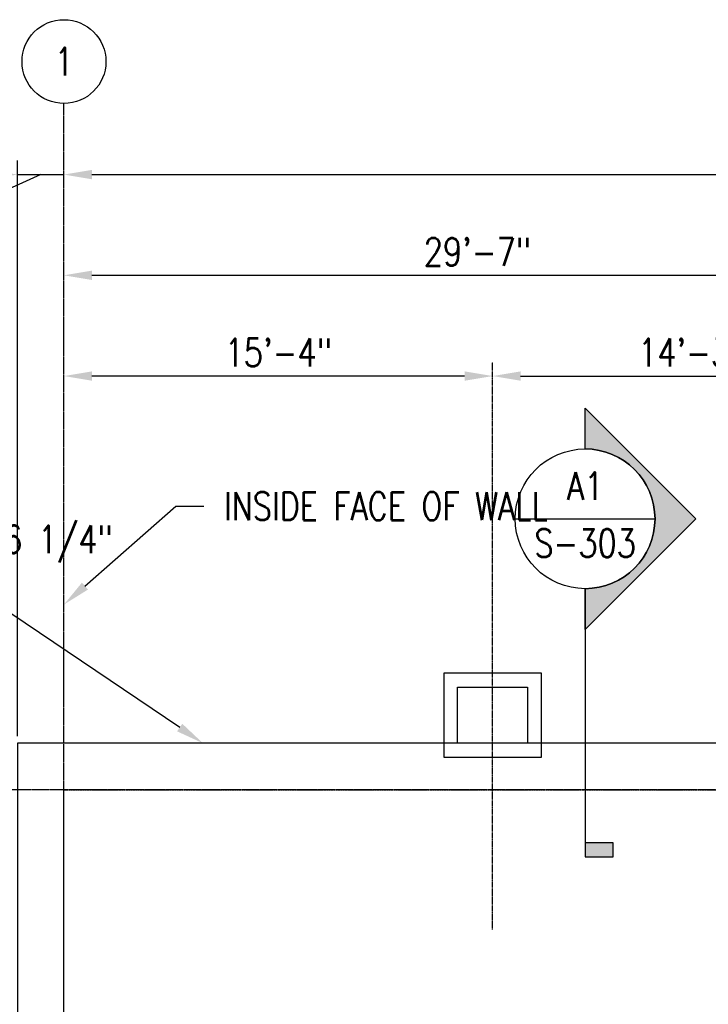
# Model space of a CAD drawing. Header units: inches. Extents: x -266 to 18759, y 463 to 1824.
# Tile 22 of 100: x 230 to 526, y 1401 to 1824. Entities that reach past the tile are written whole.
import ezdxf
from ezdxf import colors
from ezdxf.entities.mleader import LeaderData, LeaderLine
from ezdxf.enums import TextEntityAlignment as Align
from ezdxf.math import Vec2, Vec3

# ---------------------------------------------------------------- set-up
doc = ezdxf.new("R2010")
doc.units = ezdxf.units.IN
doc.header["$MEASUREMENT"] = 0
for name, pattern in [('Center 1_4_', [0.53125, 0.25, -0.09375, 0.09375, -0.09375]), ('CENTER2', [1.125, 0.75, -0.125, 0.125, -0.125]), ('Dash', [0.25, 0.125, -0.125])]:
    doc.linetypes.add(name, pattern=pattern)
doc.layers.get('Defpoints').update_dxf_attribs({"color": 6})
for name, color, linetype in [('A-DETL-CNTR', 3, 'Center 1_4_'), ('A-WALL', 4, 'Continuous'), ('A-WALL-HDLN', 3, 'Dash'), ('G-ANNO-SYMB', 2, 'Continuous'), ('S-ANNO-DIMS', 1, 'Continuous'), ('S-ANNO-NOTE', 2, 'Continuous'), ('S-ANNO-SYMB', 2, 'Continuous'), ('S-ANNO-TEXT', 2, 'Continuous'), ('S-GRID', 1, 'CENTER2'), ('S-GRID-IDEN', 1, 'Continuous')]:
    doc.layers.add(name, color=color, linetype=linetype)
doc.styles.add('Annotative', font='romans.shx', dxfattribs={"width": 0.8, "height": 0.125})
doc.styles.add('Arial', font='romans.shx', dxfattribs={"width": 0.8})
doc.styles.add('ROMANS', font='romans.shx', dxfattribs={"width": 0.8})
doc.dimstyles.new('Annotative', dxfattribs={"dimscale": 0, "dimtxt": 0.125, "dimasz": 0.125, "dimexe": 0.0625, "dimexo": 0.03125, "dimgap": 0.03125, "dimtad": 1, "dimdec": 3, "dimzin": 3, "dimdsep": 46, "dimlunit": 4, "dimtxsty": 'Annotative', "dimcen": 0.09, "dimclrd": 256, "dimclrt": 2, "dimazin": 2, "dimtfac": 1, "dimtdec": 3, "dimtmove": 1, "dimatfit": 3, "dimfxl": 1, "dimtfill": 1, "dimfrac": 2, "dimtolj": 1, "dimtzin": 0, "dimlwd": -1, "dimarcsym": 0})

# ---------------------------------------------------------------- blocks, each defined once
blk = doc.blocks.new('Grid - Circle 3_8_-570341-03_SP_Framing Framing Plan-BO SLAB HIGH_DOC')
at = {"layer": 'S-GRID-IDEN'}
blk.add_circle((0, 0), 0.1875, dxfattribs=at)
blk = doc.blocks.new('*D30')
at = {"layer": 'Defpoints', "color": 0, "transparency": 16777216}
for p in [(249.08, 1757.41), (229.08, 1513.21), (249.08, 1513.21)]:
    blk.add_point(p, dxfattribs=at)
at = {"layer": 'S-ANNO-DIMS', "color": 0, "lineweight": -2, "transparency": 16777216}
blk.add_line((229.08, 1516.21), (229.08, 1763.41), dxfattribs=at)
at = {"layer": 'S-ANNO-DIMS', "transparency": 16777216}
for p, q in [((239.08, 1757.41), (180.01, 1730.5)), ((217.08, 1757.41), (205.08, 1757.41)), ((229.08, 1757.41), (249.08, 1757.41)), ((229.08, 1757.41), (249.08, 1757.41)), ((261.08, 1757.41), (273.08, 1757.41)), ((180.01, 1730.5), (136.52, 1730.5))]:
    blk.add_line(p, q, dxfattribs=at)
for points in [[(217.08, 1759.41), (217.08, 1755.41), (229.08, 1757.41)], [(261.08, 1759.41), (261.08, 1755.41), (249.08, 1757.41)]]:
    blk.add_solid(points, dxfattribs=at)
at = {"layer": 'S-ANNO-DIMS', "color": 2, "lineweight": -3, "transparency": 16777216, "insert": (127.7, 1749.5), "char_height": 12, "width": 49.3115, "attachment_point": 1, "line_spacing_factor": 0.983083, "style": 'Annotative'}
blk.add_mtext('\\A1;1\'-8"', dxfattribs=at)
blk = doc.blocks.new('*D23')
at = {"layer": 'Defpoints', "color": 0, "transparency": 16777216}
for p in [(604.08, 1714.15), (249.08, 1513.21), (604.08, 1513.21)]:
    blk.add_point(p, dxfattribs=at)
at = {"layer": 'S-ANNO-DIMS', "transparency": 16777216}
blk.add_line((261.08, 1714.15), (592.08, 1714.15), dxfattribs=at)
for points in [[(261.08, 1716.15), (261.08, 1712.15), (249.08, 1714.15)], [(592.08, 1716.15), (592.08, 1712.15), (604.08, 1714.15)]]:
    blk.add_solid(points, dxfattribs=at)
at = {"layer": 'S-ANNO-DIMS', "color": 2, "lineweight": -3, "transparency": 16777216, "insert": (426.58, 1724.29), "char_height": 12, "width": 60.1647, "attachment_point": 5, "style": 'Annotative'}
blk.add_mtext('\\A1;29\'-7"', dxfattribs=at)
blk = doc.blocks.new('*D20')
at = {"layer": 'Defpoints', "color": 0, "transparency": 16777216}
for p in [(2153.08, 1757.41), (249.08, 1513.21), (2153.08, 1513.21)]:
    blk.add_point(p, dxfattribs=at)
at = {"layer": 'S-ANNO-DIMS', "transparency": 16777216}
blk.add_line((261.08, 1757.41), (2141.08, 1757.41), dxfattribs=at)
for points in [[(261.08, 1759.41), (261.08, 1755.41), (249.08, 1757.41)], [(2141.08, 1759.41), (2141.08, 1755.41), (2153.08, 1757.41)]]:
    blk.add_solid(points, dxfattribs=at)
at = {"layer": 'S-ANNO-DIMS', "color": 2, "lineweight": -3, "transparency": 16777216, "insert": (1201.08, 1767.56), "char_height": 12, "width": 71.0179, "attachment_point": 5, "style": 'Annotative'}
blk.add_mtext('\\A1;158\'-8"', dxfattribs=at)
blk = doc.blocks.new('*D41')
at = {"layer": 'Defpoints', "color": 0, "transparency": 16777216}
for p in [(604.08, 1670.88), (433.08, 1543.21), (604.08, 1513.21)]:
    blk.add_point(p, dxfattribs=at)
at = {"layer": 'S-ANNO-DIMS', "transparency": 16777216}
blk.add_line((445.08, 1670.88), (592.08, 1670.88), dxfattribs=at)
for points in [[(445.08, 1672.88), (445.08, 1668.88), (433.08, 1670.88)], [(592.08, 1672.88), (592.08, 1668.88), (604.08, 1670.88)]]:
    blk.add_solid(points, dxfattribs=at)
at = {"layer": 'S-ANNO-DIMS', "color": 2, "lineweight": -3, "transparency": 16777216, "insert": (518.58, 1681.03), "char_height": 12, "width": 60.1647, "attachment_point": 5, "style": 'Annotative'}
blk.add_mtext('\\A1;14\'-3"', dxfattribs=at)
blk = doc.blocks.new('*U11')
at = {"lineweight": -3}
h = blk.add_hatch(color=256, dxfattribs=at)
edge = h.paths.add_edge_path()
edge.add_line((0, 0.2605), (0, 0.4428))
edge.add_line((0, 0.4428), (0.4947, -0.052))
edge.add_line((0.4947, -0.052), (0, -0.5467))
edge.add_line((0, -0.5467), (0, -0.3645))
edge.add_arc((0, -0.052), 0.3125, 270, 450)
blk.add_hatch(color=256, dxfattribs=at).paths.add_polyline_path([(0, -1.5013), (0, -1.5638), (0.125, -1.5638), (0.125, -1.5013)])
for p, q in [((0.4947, -0.052), (0, 0.4428)), ((-0.3125, -0.052), (0.3125, -0.052)), ((0, -0.5467), (0.4947, -0.052))]:
    blk.add_line(p, q, dxfattribs=at)
at = {"linetype": 'Continuous', "lineweight": -3}
blk.add_line((0, -0.3645), (0, -1.5638), dxfattribs=at)
at = {"lineweight": -3, "flags": 128}
blk.add_lwpolyline([(0, 0.2605), (0, 0.4428), (0.4947, -0.052), (0, -0.5467), (0, -0.3645, 1), (0, 0.2605)], format="xyb", close=True, dxfattribs=at)
blk.add_lwpolyline([(0.0156, 0.2605), (0.0156, 0.2605)], dxfattribs=at)
blk.add_lwpolyline([(0.0156, 0.2605), (0.0156, 0.2605)], dxfattribs=at)
blk.add_lwpolyline([(0, -1.5013), (0, -1.5638), (0.125, -1.5638), (0.125, -1.5013), (0, -1.5013)], close=True, dxfattribs=at)
at = {"lineweight": -3}
blk.add_circle((0, -0.052), 0.3125, dxfattribs=at)
at = {"linetype": 'Continuous', "lineweight": -3, "style": 'Arial'}
blk.add_attdef('X#', text='', height=0.0938, dxfattribs=at).set_placement((0, -0.0051), align=Align.BOTTOM_CENTER)
blk.add_attdef('X-###', text='', height=0.0938, dxfattribs=at).set_placement((0, -0.0989), align=Align.TOP_CENTER)
blk = doc.blocks.new('*D50')
at = {"layer": 'Defpoints', "color": 0, "transparency": 16777216}
for p in [(249.08, 1670.88), (433.08, 1543.21), (249.08, 1513.21)]:
    blk.add_point(p, dxfattribs=at)
at = {"layer": 'S-ANNO-DIMS', "transparency": 16777216}
blk.add_line((421.08, 1670.88), (261.08, 1670.88), dxfattribs=at)
for points in [[(261.08, 1672.88), (261.08, 1668.88), (249.08, 1670.88)], [(421.08, 1672.88), (421.08, 1668.88), (433.08, 1670.88)]]:
    blk.add_solid(points, dxfattribs=at)
at = {"layer": 'S-ANNO-DIMS', "color": 2, "lineweight": -3, "transparency": 16777216, "insert": (341.08, 1681.03), "char_height": 12, "width": 60.1647, "attachment_point": 5, "style": 'Annotative'}
blk.add_mtext('\\A1;15\'-4"', dxfattribs=at)

msp = doc.modelspace()

# ---------------------------------------------------------------- linework, layer by layer
at = {"layer": 'A-DETL-CNTR', "lineweight": -3}
msp.add_line((433.0774, 1433.2059), (433.0774, 1676.8828), dxfattribs=at)
at = {"layer": 'A-WALL', "lineweight": -3}
for p, q in [((418.0754, 1513.2059), (412.0793, 1513.2059)), ((454.0754, 1513.2059), (448.0793, 1513.2059)), ((796.0774, 1513.2059), (454.0774, 1513.2059))]:
    msp.add_line(p, q, dxfattribs=at)
for points in [[(412.0774, 1543.2059), (412.0774, 1507.2059), (454.0774, 1507.2059), (454.0774, 1543.2059)], [(448.0774, 1537.2059), (448.0774, 1513.2059), (418.0774, 1513.2059), (418.0774, 1537.2059)]]:
    msp.add_lwpolyline(points, close=True, dxfattribs=at)
msp.add_lwpolyline([(412.0774, 1513.2059), (229.0774, 1513.2059), (229.0774, 893.2059)], dxfattribs=at)
at = {"layer": 'A-WALL-HDLN'}
msp.add_lwpolyline([(249.0774, 893.2059), (249.0774, 1493.2059), (2153.0774, 1493.2059), (2153.0774, 893.2059)], dxfattribs=at)
at = {"layer": 'S-GRID', "lineweight": -3}
for p, q in [((249.0774, 820.1184), (249.0774, 1787.9327)), ((2229.5745, 1493.2059), (-105.9934, 1493.2059))]:
    msp.add_line(p, q, dxfattribs=at)

# ---------------------------------------------------------------- block references
at = {"layer": 'G-ANNO-SYMB', "lineweight": -3}
ref = msp.add_blockref('*U11', (472.7931, 1614.5554), dxfattribs=dict(at, xscale=96, yscale=96, zscale=96))
ref.add_attrib('X-###', 'S-303', dxfattribs={"layer": 'S-ANNO-SYMB', "color": 1, "linetype": 'Continuous', "lineweight": -2, "height": 12, "style": 'ROMANS', "width": 0.8}).set_placement((472.7931, 1605.0654), align=Align.TOP_CENTER)
ref.add_attrib('X#', 'A1', dxfattribs={"layer": 'S-ANNO-TEXT', "color": 1, "linetype": 'Continuous', "lineweight": -2, "height": 12, "style": 'ROMANS', "width": 0.8}).set_placement((472.7931, 1614.0654), align=Align.BOTTOM_CENTER)
at = {"layer": 'S-GRID-IDEN', "lineweight": -3, "xscale": 95.99999999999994, "yscale": 95.99999999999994, "zscale": 95.99999999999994}
msp.add_blockref('Grid - Circle 3_8_-570341-03_SP_Framing Framing Plan-BO SLAB HIGH_DOC', (249.0774, 1805.9327), dxfattribs=at)

# ---------------------------------------------------------------- texts
at = {"layer": 'S-GRID-IDEN', "lineweight": -3, "insert": (249.0774, 1805.9327), "char_height": 12, "width": 12, "attachment_point": 5, "style": 'Annotative'}
msp.add_mtext('1', dxfattribs=at)

# ---------------------------------------------------------------- dimensions: what is measured, and where the dimension line sits
at = {"layer": 'S-ANNO-DIMS', "lineweight": -3}
for base, p1, p2, picture, middle in [((2153.0774, 1757.4129), (249.0774, 1513.2059), (2153.0774, 1513.2059), '*D20', (1201.0774, 1767.5557)), ((604.0774, 1714.1478), (249.0774, 1513.2059), (604.0774, 1513.2059), '*D23', (426.5774, 1724.2907)), ((604.0774, 1670.8828), (433.0774, 1543.2059), (604.0774, 1513.2059), '*D41', (518.5774, 1681.0256))]:
    dim = msp.add_linear_dim(base=base, p1=p1, p2=p2, dimstyle='Annotative', override={"dimpost": '\\X', "dimse1": 1, "dimse2": 1, "dimtfill": 0}, dxfattribs=at)
    dim.commit()
    dim.dimension.update_dxf_attribs({"geometry": picture, "text_midpoint": middle})
dim = msp.add_linear_dim(base=(249.0774, 1757.4129), p1=(229.0774, 1513.2059), p2=(249.0774, 1513.2059), dimstyle='Annotative', override={"dimpost": '\\X', "dimse2": 1, "dimtfill": 0}, dxfattribs=at)
dim.commit()
dim.dimension.update_dxf_attribs({"geometry": '*D30', "text_midpoint": (177.0088, 1730.5024), "dimtype": 160})
dim = msp.add_linear_dim(base=(249.0774, 1670.8828), p1=(433.0774, 1543.2059), p2=(249.0774, 1513.2059), angle=180, dimstyle='Annotative', override={"dimpost": '\\X', "dimse1": 1, "dimse2": 1, "dimtfill": 0}, dxfattribs=at)
dim.commit()
dim.dimension.update_dxf_attribs({"geometry": '*D50', "text_midpoint": (341.0774, 1681.0256)})

# ---------------------------------------------------------------- leaders
at = {"layer": 'S-ANNO-NOTE', "lineweight": -3}
ml = msp.add_multileader_mtext('Standard', dxfattribs=at)
ml.set_content('INSIDE FACE OF WALL', color=256, style='Annotative')
ml.set_leader_properties(color=1, linetype='ByLayer', lineweight=-1)
ml.build(insert=Vec2(0, 0))
ml.multileader.update_dxf_attribs({"text_right_attachment_type": 3, "dogleg_length": 0.125, "arrow_head_size": 12, "scale": 96})
ctx = ml.context
ctx.base_point, ctx.scale, ctx.char_height, ctx.arrow_head_size, ctx.landing_gap_size, ctx.plane_origin = Vec3(309.1015, 1614.9652), 96, 12, 12, 8.64, Vec3(142.5762, 1543.2147)
ctx.right_attachment = 3
notes = []
notes.append((ctx, [(0, (1, 1, 0), (297.1015, 1614.9652), (1, 0), 12, [(0, [(249.0774, 1572.7515)], 0, [])])]))
ctx.mtext.insert, ctx.mtext.width, ctx.mtext.defined_height, ctx.mtext.flow_direction = Vec3(317.7415, 1620.9652), 92.434762, 50.638, 5
ml = msp.add_multileader_mtext('Standard', dxfattribs=at)
ml.set_content('TOP OF CONC SLAB ELEV = 16\'-6 1/4" ', color=256, style='Annotative')
ml.set_leader_properties(color=1, linetype='ByLayer', lineweight=-1)
ml.build(insert=Vec2(0, 0))
ml.multileader.update_dxf_attribs({"text_right_attachment_type": 3, "dogleg_length": 0.125, "arrow_head_size": 12, "scale": 96})
ctx = ml.context
ctx.base_point, ctx.scale, ctx.char_height, ctx.arrow_head_size, ctx.landing_gap_size, ctx.plane_origin = Vec3(-4.4088, 1598.7476), 96, 12, 12, 8.64, Vec3(-108.8048, 1543.2147)
ctx.right_attachment = 3
notes.append((ctx, [(1, (1, 1, 0), (215.0426, 1576.4619), (-1, 0), 12, [(0, [(308.6979, 1513.2059)], 0, [])])]))
ctx.mtext.insert, ctx.mtext.width, ctx.mtext.defined_height, ctx.mtext.flow_direction = Vec3(4.2312, 1606.7476), 195.361278, 50.638, 5
ml = msp.add_multileader_mtext('Standard', dxfattribs=at)
ml.set_content('INSIDE FACE OF WALL', color=256, style='Annotative')
ml.set_leader_properties(color=1, linetype='ByLayer', lineweight=-1)
ml.build(insert=Vec2(0, 0))
ml.multileader.update_dxf_attribs({"text_right_attachment_type": 3, "dogleg_length": 0.125, "arrow_head_size": 12, "scale": 96})
ctx = ml.context
ctx.base_point, ctx.scale, ctx.char_height, ctx.arrow_head_size, ctx.landing_gap_size, ctx.plane_origin = Vec3(-4.4088, 1428.9679), 96, 12, 12, 8.64, Vec3(-108.8048, 1375.7208)
ctx.right_attachment = 3
notes.append((ctx, [(1, (1, 1, 0), (111.2712, 1408.9679), (-1, 0), 12, [(0, [(196.835, 1493.2059)], 0, [])])]))
ctx.mtext.insert, ctx.mtext.width, ctx.mtext.defined_height, ctx.mtext.flow_direction = Vec3(4.2312, 1434.9679), 101.061947, 50.638, 5
for ctx, leaders in notes:
    for number, flags, end, landing, length, lines in leaders:
        leader = LeaderData()
        leader.index, (leader.has_last_leader_line, leader.has_dogleg_vector, leader.attachment_direction) = number, flags
        leader.last_leader_point, leader.dogleg_vector, leader.dogleg_length = Vec3(end), Vec3(landing), length
        for number, points, colour, breaks in lines:
            line = LeaderLine()
            line.index, line.vertices, line.color, line.breaks = number, Vec3.list(points), colors.encode_raw_color(colour), breaks
            leader.lines.append(line)
        ctx.leaders.append(leader)

doc.saveas('drawing.dxf')
